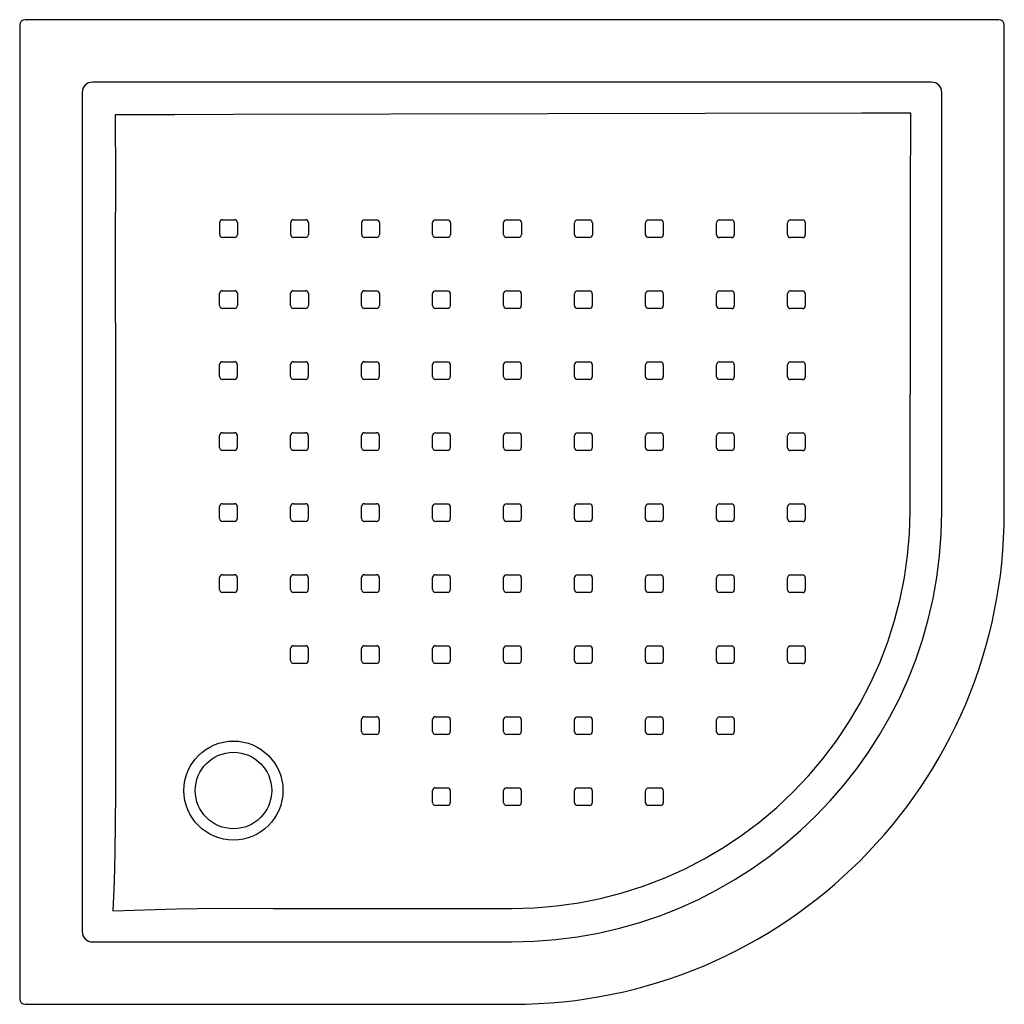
# Model space of a CAD drawing. Header units: millimetres. Extents: x 1645.119 to 1646.02, y 1581.315 to 1582.216.
import ezdxf

# ---------------------------------------------------------------- set-up
doc = ezdxf.new("R2010")
doc.units = ezdxf.units.MM
doc.layers.add('SANINDUSA', color=3, linetype='Continuous')

msp = doc.modelspace()

# ---------------------------------------------------------------- linework, layer by layer
at = {"layer": 'SANINDUSA'}
for p, q in [((1646.0149, 1582.21623), (1645.1235, 1582.21623)), ((1645.1185, 1582.21123), (1645.1185, 1581.31984)), ((1646.0199, 1581.76477), (1646.0199, 1582.21123)), ((1645.9529, 1582.15902), (1645.1855, 1582.15902)), ((1645.17572, 1582.14924), (1645.17572, 1581.38183)), ((1645.96269, 1581.76554), (1645.96269, 1582.14924)), ((1645.62915, 1581.968), (1645.64015, 1581.968)), ((1645.64015, 1581.95182), (1645.62915, 1581.95182)), ((1645.56414, 1581.90303), (1645.57514, 1581.90303)), ((1645.69413, 1581.90299), (1645.70513, 1581.90299)), ((1645.70772, 1581.9004), (1645.70772, 1581.8894)), ((1645.77272, 1581.90038), (1645.77272, 1581.88938)), ((1645.57514, 1581.88685), (1645.56414, 1581.88685)), ((1645.57512, 1581.75685), (1645.56412, 1581.75686)), ((1645.49912, 1581.70806), (1645.51012, 1581.70806)), ((1645.7591, 1581.70798), (1645.7701, 1581.70798)), ((1645.51271, 1581.70547), (1645.51271, 1581.69447)), ((1645.51012, 1581.69188), (1645.49912, 1581.69188)), ((1645.1855, 1581.37205), (1645.5692, 1581.37205)), ((1645.1235, 1581.31484), (1645.56997, 1581.31484))]:
    msp.add_line(p, q, dxfattribs=at)
at = {"layer": 'SANINDUSA', "flags": 128}
for points in [[(1645.206, 1582.12901), (1645.20608, 1582.06979), (1645.20604, 1582.01057), (1645.20613, 1581.8669), (1645.20623, 1581.72323), (1645.20626, 1581.6425), (1645.20633, 1581.56178), (1645.20634, 1581.53482), (1645.20627, 1581.50784), (1645.20604, 1581.48087), (1645.20562, 1581.45393), (1645.20493, 1581.42705), (1645.20392, 1581.40026)], [(1645.93428, 1582.13061), (1645.88948, 1582.13052), (1645.60209, 1582.12998), (1645.31438, 1582.12936), (1645.26019, 1582.12912), (1645.206, 1582.12901)], [(1645.93361, 1581.76575), (1645.93374, 1581.8376), (1645.93388, 1581.90946), (1645.93401, 1581.98132), (1645.93414, 1582.05317), (1645.93428, 1582.13061)], [(1645.30417, 1582.03309), (1645.31217, 1582.03309), (1645.31517, 1582.03309)], [(1645.36917, 1582.03307), (1645.37717, 1582.03307), (1645.38017, 1582.03307)], [(1645.43417, 1582.03305), (1645.44217, 1582.03305), (1645.44517, 1582.03305)], [(1645.49916, 1582.03304), (1645.50716, 1582.03304), (1645.51016, 1582.03304)], [(1645.56416, 1582.03302), (1645.57216, 1582.03302), (1645.57516, 1582.03302)], [(1645.62916, 1582.033), (1645.63716, 1582.033), (1645.64015, 1582.033)], [(1645.69415, 1582.03298), (1645.70215, 1582.03298), (1645.70515, 1582.03298)], [(1645.75915, 1582.03296), (1645.76715, 1582.03296), (1645.77015, 1582.03296)], [(1645.82414, 1582.03294), (1645.83214, 1582.03294), (1645.83514, 1582.03294)], [(1645.30158, 1582.0195), (1645.30158, 1582.0235), (1645.30158, 1582.0275), (1645.30158, 1582.0305)], [(1645.31776, 1582.0305), (1645.31776, 1582.0225), (1645.31776, 1582.0195)], [(1645.36658, 1582.01948), (1645.36658, 1582.02748), (1645.36658, 1582.03048)], [(1645.38276, 1582.03048), (1645.38276, 1582.02248), (1645.38276, 1582.01948)], [(1645.43158, 1582.01946), (1645.43158, 1582.02746), (1645.43158, 1582.03046)], [(1645.44776, 1582.03046), (1645.44776, 1582.02246), (1645.44776, 1582.01946)], [(1645.49657, 1582.01945), (1645.49657, 1582.02745), (1645.49657, 1582.03045)], [(1645.51275, 1582.03045), (1645.51275, 1582.02245), (1645.51275, 1582.01945)], [(1645.56157, 1582.01943), (1645.56157, 1582.02743), (1645.56157, 1582.03043)], [(1645.57775, 1582.03043), (1645.57775, 1582.02243), (1645.57775, 1582.01943)], [(1645.62657, 1582.01941), (1645.62657, 1582.02741), (1645.62657, 1582.03041)], [(1645.64275, 1582.03041), (1645.64275, 1582.02241), (1645.64275, 1582.01941)], [(1645.69156, 1582.01939), (1645.69156, 1582.02739), (1645.69156, 1582.03039)], [(1645.70774, 1582.03039), (1645.70774, 1582.02239), (1645.70774, 1582.01939)], [(1645.75656, 1582.01937), (1645.75656, 1582.02737), (1645.75656, 1582.03037)], [(1645.77274, 1582.03037), (1645.77274, 1582.02237), (1645.77274, 1582.01937)], [(1645.82156, 1582.01936), (1645.82156, 1582.02735), (1645.82155, 1582.03035)], [(1645.83773, 1582.03035), (1645.83774, 1582.02235), (1645.83774, 1582.01935)], [(1645.31517, 1582.01691), (1645.30717, 1582.01691), (1645.30417, 1582.01691)], [(1645.38017, 1582.01689), (1645.37217, 1582.01689), (1645.36917, 1582.01689)], [(1645.44517, 1582.01687), (1645.43717, 1582.01687), (1645.43417, 1582.01687)], [(1645.51016, 1582.01686), (1645.50216, 1582.01686), (1645.49916, 1582.01686)], [(1645.57516, 1582.01684), (1645.56716, 1582.01684), (1645.56416, 1582.01684)], [(1645.64016, 1582.01682), (1645.63216, 1582.01682), (1645.62916, 1582.01682)], [(1645.70515, 1582.0168), (1645.69715, 1582.0168), (1645.69415, 1582.0168)], [(1645.77015, 1582.01678), (1645.76215, 1582.01678), (1645.75915, 1582.01678)], [(1645.83515, 1582.01676), (1645.82715, 1582.01676), (1645.82415, 1582.01676)], [(1645.30157, 1581.9545), (1645.30157, 1581.9625), (1645.30157, 1581.9655)], [(1645.30416, 1581.96809), (1645.31216, 1581.96809), (1645.31516, 1581.96809)], [(1645.31775, 1581.9655), (1645.31775, 1581.9575), (1645.31775, 1581.9545)], [(1645.36657, 1581.95449), (1645.36657, 1581.96249), (1645.36657, 1581.96549)], [(1645.36916, 1581.96808), (1645.37716, 1581.96807), (1645.38016, 1581.96807)], [(1645.38275, 1581.96548), (1645.38275, 1581.95749), (1645.38275, 1581.95449)], [(1645.43157, 1581.95447), (1645.43157, 1581.96247), (1645.43157, 1581.96547)], [(1645.43416, 1581.96806), (1645.44216, 1581.96806), (1645.44516, 1581.96806)], [(1645.44775, 1581.96547), (1645.44775, 1581.95747), (1645.44775, 1581.95447)], [(1645.49656, 1581.95445), (1645.49656, 1581.96245), (1645.49656, 1581.96545)], [(1645.49915, 1581.96804), (1645.50715, 1581.96804), (1645.51015, 1581.96804)], [(1645.51274, 1581.96545), (1645.51274, 1581.95745), (1645.51274, 1581.95445)], [(1645.56156, 1581.95443), (1645.56156, 1581.96243), (1645.56156, 1581.96543)], [(1645.56415, 1581.96802), (1645.57215, 1581.96802), (1645.57515, 1581.96802)], [(1645.57774, 1581.96543), (1645.57774, 1581.95743), (1645.57774, 1581.95443)], [(1645.62656, 1581.95441), (1645.62656, 1581.96241), (1645.62656, 1581.96541)], [(1645.64274, 1581.96541), (1645.64274, 1581.95741), (1645.64274, 1581.95441)], [(1645.69155, 1581.9544), (1645.69155, 1581.9624), (1645.69155, 1581.9654)], [(1645.69414, 1581.96799), (1645.70214, 1581.96799), (1645.70514, 1581.96798)], [(1645.70773, 1581.96539), (1645.70773, 1581.9574), (1645.70773, 1581.9544)], [(1645.75655, 1581.95438), (1645.75655, 1581.96238), (1645.75655, 1581.96538)], [(1645.75914, 1581.96797), (1645.76714, 1581.96797), (1645.77014, 1581.96797)], [(1645.77273, 1581.96538), (1645.77273, 1581.95738), (1645.77273, 1581.95438)], [(1645.82155, 1581.95436), (1645.82155, 1581.96236), (1645.82155, 1581.96536)], [(1645.82414, 1581.96795), (1645.83213, 1581.96795), (1645.83513, 1581.96795)], [(1645.83773, 1581.96536), (1645.83773, 1581.95736), (1645.83773, 1581.95436)], [(1645.31516, 1581.95191), (1645.30716, 1581.95191), (1645.30416, 1581.95191)], [(1645.38016, 1581.9519), (1645.37216, 1581.9519), (1645.36916, 1581.9519)], [(1645.44516, 1581.95188), (1645.43716, 1581.95188), (1645.43416, 1581.95188)], [(1645.51015, 1581.95186), (1645.50216, 1581.95186), (1645.49916, 1581.95186)], [(1645.57515, 1581.95184), (1645.56715, 1581.95184), (1645.56415, 1581.95184)], [(1645.70514, 1581.95181), (1645.69714, 1581.95181), (1645.69414, 1581.95181)], [(1645.77014, 1581.95179), (1645.76214, 1581.95179), (1645.75914, 1581.95179)], [(1645.83514, 1581.95177), (1645.82714, 1581.95177), (1645.82414, 1581.95177)], [(1645.30156, 1581.8895), (1645.30156, 1581.8975), (1645.30156, 1581.9005)], [(1645.30415, 1581.90309), (1645.31215, 1581.90309), (1645.31515, 1581.90309)], [(1645.31774, 1581.9005), (1645.31774, 1581.89251), (1645.31774, 1581.88951)], [(1645.36656, 1581.88949), (1645.36656, 1581.89749), (1645.36656, 1581.90049)], [(1645.36915, 1581.90308), (1645.37715, 1581.90308), (1645.38015, 1581.90308)], [(1645.38274, 1581.90049), (1645.38274, 1581.89249), (1645.38274, 1581.88949)], [(1645.43156, 1581.88947), (1645.43156, 1581.89747), (1645.43156, 1581.90047)], [(1645.43415, 1581.90306), (1645.44215, 1581.90306), (1645.44515, 1581.90306)], [(1645.44774, 1581.90047), (1645.44774, 1581.89247), (1645.44774, 1581.88947)], [(1645.49656, 1581.88946), (1645.49656, 1581.89746), (1645.49656, 1581.90046)], [(1645.49915, 1581.90305), (1645.50714, 1581.90304), (1645.51014, 1581.90304)], [(1645.51274, 1581.90045), (1645.51274, 1581.89245), (1645.51274, 1581.88945)], [(1645.56155, 1581.88944), (1645.56155, 1581.89744), (1645.56155, 1581.90044)], [(1645.57773, 1581.90044), (1645.57773, 1581.89244), (1645.57773, 1581.88944)], [(1645.62655, 1581.88942), (1645.62655, 1581.89742), (1645.62655, 1581.90042)], [(1645.62914, 1581.90301), (1645.63714, 1581.90301), (1645.64014, 1581.90301)], [(1645.64273, 1581.90042), (1645.64273, 1581.89242), (1645.64273, 1581.88942)], [(1645.69154, 1581.8894), (1645.69154, 1581.8974), (1645.69154, 1581.9004)], [(1645.75654, 1581.88938), (1645.75654, 1581.89738), (1645.75654, 1581.90038)], [(1645.75913, 1581.90297), (1645.76713, 1581.90297), (1645.77013, 1581.90297)], [(1645.82154, 1581.88936), (1645.82154, 1581.89736), (1645.82154, 1581.90036)], [(1645.82413, 1581.90295), (1645.83213, 1581.90295), (1645.83513, 1581.90295)], [(1645.83772, 1581.90036), (1645.83772, 1581.89236), (1645.83772, 1581.88936)], [(1645.31515, 1581.88691), (1645.30715, 1581.88691), (1645.30415, 1581.88691)], [(1645.38015, 1581.8869), (1645.37215, 1581.8869), (1645.36915, 1581.8869)], [(1645.44515, 1581.88688), (1645.43715, 1581.88688), (1645.43415, 1581.88688)], [(1645.51015, 1581.88686), (1645.50215, 1581.88687), (1645.49915, 1581.88687)], [(1645.64014, 1581.88683), (1645.63214, 1581.88683), (1645.62914, 1581.88683)], [(1645.70513, 1581.88681), (1645.69713, 1581.88681), (1645.69414, 1581.88681)], [(1645.77013, 1581.88679), (1645.76213, 1581.88679), (1645.75913, 1581.88679)], [(1645.83513, 1581.88677), (1645.82713, 1581.88677), (1645.82413, 1581.88677)], [(1645.30154, 1581.82451), (1645.30154, 1581.83251), (1645.30154, 1581.83551)], [(1645.30413, 1581.8381), (1645.31213, 1581.8381), (1645.31514, 1581.8381)], [(1645.31773, 1581.83551), (1645.31773, 1581.82751), (1645.31773, 1581.82451)], [(1645.36655, 1581.82449), (1645.36655, 1581.83249), (1645.36655, 1581.83549)], [(1645.36914, 1581.83808), (1645.37714, 1581.83808), (1645.38014, 1581.83808)], [(1645.38273, 1581.83549), (1645.38273, 1581.82749), (1645.38273, 1581.82449)], [(1645.43155, 1581.82448), (1645.43155, 1581.83248), (1645.43155, 1581.83548)], [(1645.43414, 1581.83807), (1645.44214, 1581.83807), (1645.44514, 1581.83807)], [(1645.44773, 1581.83548), (1645.44773, 1581.82748), (1645.44773, 1581.82448)], [(1645.49655, 1581.82446), (1645.49655, 1581.83246), (1645.49655, 1581.83546)], [(1645.49914, 1581.83805), (1645.50714, 1581.83805), (1645.51014, 1581.83805)], [(1645.51273, 1581.83546), (1645.51273, 1581.82746), (1645.51273, 1581.82446)], [(1645.56154, 1581.82444), (1645.56154, 1581.83244), (1645.56154, 1581.83544)], [(1645.56413, 1581.83803), (1645.57213, 1581.83803), (1645.57513, 1581.83803)], [(1645.57772, 1581.83544), (1645.57772, 1581.82744), (1645.57772, 1581.82444)], [(1645.62654, 1581.82442), (1645.62654, 1581.83242), (1645.62654, 1581.83542)], [(1645.62913, 1581.83801), (1645.63713, 1581.83801), (1645.64013, 1581.83801)], [(1645.64272, 1581.83542), (1645.64272, 1581.82742), (1645.64272, 1581.82442)], [(1645.69154, 1581.82441), (1645.69153, 1581.8324), (1645.69153, 1581.8354)], [(1645.69412, 1581.83799), (1645.70212, 1581.83799), (1645.70512, 1581.83799)], [(1645.70771, 1581.8354), (1645.70771, 1581.8274), (1645.70771, 1581.8244)], [(1645.75653, 1581.82439), (1645.75653, 1581.83239), (1645.75653, 1581.83539)], [(1645.75912, 1581.83798), (1645.76712, 1581.83798), (1645.77012, 1581.83798)], [(1645.77271, 1581.83539), (1645.77271, 1581.82739), (1645.77271, 1581.82439)], [(1645.82153, 1581.82437), (1645.82153, 1581.83237), (1645.82153, 1581.83537)], [(1645.82412, 1581.83796), (1645.83212, 1581.83796), (1645.83512, 1581.83796)], [(1645.83771, 1581.83537), (1645.83771, 1581.82737), (1645.83771, 1581.82437)], [(1645.31514, 1581.82192), (1645.30714, 1581.82192), (1645.30414, 1581.82192)], [(1645.38014, 1581.8219), (1645.37214, 1581.8219), (1645.36914, 1581.8219)], [(1645.44514, 1581.82189), (1645.43714, 1581.82189), (1645.43414, 1581.82189)], [(1645.51014, 1581.82187), (1645.50214, 1581.82187), (1645.49914, 1581.82187)], [(1645.57513, 1581.82185), (1645.56713, 1581.82185), (1645.56413, 1581.82185)], [(1645.64013, 1581.82183), (1645.63213, 1581.82183), (1645.62913, 1581.82183)], [(1645.70512, 1581.82181), (1645.69713, 1581.82181), (1645.69413, 1581.82181)], [(1645.77012, 1581.8218), (1645.76212, 1581.8218), (1645.75912, 1581.8218)], [(1645.83512, 1581.82178), (1645.82712, 1581.82178), (1645.82412, 1581.82178)], [(1645.30153, 1581.75951), (1645.30153, 1581.76751), (1645.30153, 1581.77051)], [(1645.30412, 1581.7731), (1645.31212, 1581.7731), (1645.31513, 1581.7731)], [(1645.31772, 1581.77051), (1645.31772, 1581.76251), (1645.31772, 1581.75951)], [(1645.36654, 1581.7595), (1645.36654, 1581.7675), (1645.36654, 1581.7705)], [(1645.36913, 1581.77309), (1645.37713, 1581.77309), (1645.38013, 1581.77309)], [(1645.38272, 1581.7705), (1645.38272, 1581.7625), (1645.38272, 1581.7595)], [(1645.43154, 1581.75948), (1645.43154, 1581.76748), (1645.43154, 1581.77048)], [(1645.43413, 1581.77307), (1645.44213, 1581.77307), (1645.44513, 1581.77307)], [(1645.44772, 1581.77048), (1645.44772, 1581.76248), (1645.44772, 1581.75948)], [(1645.49654, 1581.75946), (1645.49654, 1581.76746), (1645.49654, 1581.77046)], [(1645.49913, 1581.77305), (1645.50713, 1581.77305), (1645.51013, 1581.77305)], [(1645.51272, 1581.77046), (1645.51272, 1581.76246), (1645.51272, 1581.75946)], [(1645.56153, 1581.75945), (1645.56153, 1581.76745), (1645.56153, 1581.77045)], [(1645.56412, 1581.77304), (1645.57212, 1581.77303), (1645.57512, 1581.77303)], [(1645.57771, 1581.77044), (1645.57771, 1581.76244), (1645.57771, 1581.75944)], [(1645.62653, 1581.75943), (1645.62653, 1581.76743), (1645.62653, 1581.77043)], [(1645.62912, 1581.77302), (1645.63712, 1581.77302), (1645.64012, 1581.77302)], [(1645.64271, 1581.77043), (1645.64271, 1581.76243), (1645.64271, 1581.75943)], [(1645.69411, 1581.773), (1645.70211, 1581.773), (1645.70511, 1581.773)], [(1645.75911, 1581.77298), (1645.76711, 1581.77298), (1645.77011, 1581.77298)], [(1645.82411, 1581.77296), (1645.83211, 1581.77296), (1645.83511, 1581.77296)], [(1645.56939, 1581.40256), (1645.58971, 1581.40313), (1645.61002, 1581.40487), (1645.63024, 1581.40774), (1645.65026, 1581.41173), (1645.67001, 1581.41682), (1645.68937, 1581.423), (1645.70836, 1581.43028), (1645.72697, 1581.43863), (1645.74511, 1581.44802), (1645.76271, 1581.45839), (1645.77968, 1581.46971), (1645.79594, 1581.48191), (1645.81155, 1581.49508), (1645.82643, 1581.50915), (1645.84054, 1581.52404), (1645.85379, 1581.53969), (1645.86615, 1581.55603), (1645.87753, 1581.57298), (1645.88794, 1581.59057), (1645.89738, 1581.60877), (1645.9058, 1581.6275), (1645.91316, 1581.64667), (1645.91942, 1581.66619), (1645.92454, 1581.68598), (1645.92846, 1581.70568), (1645.93129, 1581.72561), (1645.93301, 1581.74566), (1645.93361, 1581.76575)], [(1645.69153, 1581.75941), (1645.69152, 1581.76741), (1645.69152, 1581.77041)], [(1645.7077, 1581.77041), (1645.7077, 1581.76241), (1645.70771, 1581.75941)], [(1645.75652, 1581.75939), (1645.75652, 1581.76739), (1645.75652, 1581.77039)], [(1645.7727, 1581.77039), (1645.7727, 1581.76239), (1645.7727, 1581.75939)], [(1645.82152, 1581.75937), (1645.82152, 1581.76737), (1645.82152, 1581.77037)], [(1645.8377, 1581.77037), (1645.8377, 1581.76237), (1645.8377, 1581.75937)], [(1645.31513, 1581.75692), (1645.30713, 1581.75692), (1645.30412, 1581.75692)], [(1645.38013, 1581.75691), (1645.37213, 1581.75691), (1645.36913, 1581.75691)], [(1645.44513, 1581.75689), (1645.43713, 1581.75689), (1645.43413, 1581.75689)], [(1645.51013, 1581.75687), (1645.50213, 1581.75687), (1645.49913, 1581.75687)], [(1645.64012, 1581.75684), (1645.63212, 1581.75684), (1645.62912, 1581.75684)], [(1645.70512, 1581.75682), (1645.69712, 1581.75682), (1645.69412, 1581.75682)], [(1645.77011, 1581.7568), (1645.76211, 1581.7568), (1645.75911, 1581.7568)], [(1645.83511, 1581.75678), (1645.82711, 1581.75678), (1645.82411, 1581.75678)], [(1645.30411, 1581.70811), (1645.31211, 1581.70811), (1645.31512, 1581.70811)], [(1645.36912, 1581.70809), (1645.37712, 1581.70809), (1645.38012, 1581.70809)], [(1645.43412, 1581.70808), (1645.44212, 1581.70808), (1645.44512, 1581.70808)], [(1645.56411, 1581.70804), (1645.57211, 1581.70804), (1645.57511, 1581.70804)], [(1645.62911, 1581.70802), (1645.63711, 1581.70802), (1645.64011, 1581.70802)], [(1645.6941, 1581.708), (1645.7021, 1581.708), (1645.7051, 1581.708)], [(1645.8241, 1581.70796), (1645.8321, 1581.70796), (1645.8351, 1581.70796)], [(1645.30152, 1581.69452), (1645.30152, 1581.70252), (1645.30152, 1581.70552)], [(1645.31771, 1581.70552), (1645.31771, 1581.69752), (1645.31771, 1581.69452)], [(1645.36653, 1581.6945), (1645.36653, 1581.7025), (1645.36653, 1581.7055)], [(1645.38271, 1581.7055), (1645.38271, 1581.6975), (1645.38271, 1581.6945)], [(1645.43153, 1581.69449), (1645.43153, 1581.70249), (1645.43153, 1581.70549)], [(1645.44771, 1581.70549), (1645.44771, 1581.69749), (1645.44771, 1581.69449)], [(1645.49653, 1581.69447), (1645.49653, 1581.70247), (1645.49653, 1581.70547)], [(1645.56153, 1581.69445), (1645.56152, 1581.70245), (1645.56152, 1581.70545)], [(1645.5777, 1581.70545), (1645.5777, 1581.69745), (1645.5777, 1581.69445)], [(1645.62652, 1581.69443), (1645.62652, 1581.70243), (1645.62652, 1581.70543)], [(1645.6427, 1581.70543), (1645.6427, 1581.69743), (1645.6427, 1581.69443)], [(1645.69152, 1581.69441), (1645.69151, 1581.70241), (1645.69151, 1581.70541)], [(1645.70769, 1581.70541), (1645.70769, 1581.69741), (1645.70769, 1581.69441)], [(1645.75651, 1581.69439), (1645.75651, 1581.70239), (1645.75651, 1581.70539)], [(1645.77269, 1581.70539), (1645.77269, 1581.69739), (1645.77269, 1581.69439)], [(1645.82151, 1581.69438), (1645.82151, 1581.70237), (1645.82151, 1581.70537)], [(1645.83769, 1581.70537), (1645.83769, 1581.69737), (1645.83769, 1581.69437)], [(1645.31512, 1581.69193), (1645.30712, 1581.69193), (1645.30411, 1581.69193)], [(1645.38012, 1581.69191), (1645.37212, 1581.69191), (1645.36912, 1581.69191)], [(1645.44512, 1581.6919), (1645.43712, 1581.6919), (1645.43412, 1581.6919)], [(1645.57511, 1581.69186), (1645.56712, 1581.69186), (1645.56412, 1581.69186)], [(1645.64011, 1581.69184), (1645.63211, 1581.69184), (1645.62911, 1581.69184)], [(1645.7051, 1581.69182), (1645.69711, 1581.69182), (1645.69411, 1581.69182)], [(1645.7701, 1581.6918), (1645.7621, 1581.6918), (1645.7591, 1581.6918)], [(1645.8351, 1581.69178), (1645.8271, 1581.69178), (1645.8241, 1581.69178)], [(1645.36652, 1581.62951), (1645.36652, 1581.63751), (1645.36652, 1581.64051)], [(1645.36911, 1581.6431), (1645.37711, 1581.6431), (1645.38011, 1581.6431)], [(1645.3827, 1581.64051), (1645.3827, 1581.63251), (1645.3827, 1581.62951)], [(1645.43152, 1581.62949), (1645.43152, 1581.63749), (1645.43152, 1581.64049)], [(1645.43411, 1581.64308), (1645.44211, 1581.64308), (1645.44511, 1581.64308)], [(1645.4477, 1581.64049), (1645.4477, 1581.63249), (1645.4477, 1581.62949)], [(1645.49652, 1581.62947), (1645.49652, 1581.63747), (1645.49652, 1581.64047)], [(1645.49911, 1581.64306), (1645.50711, 1581.64306), (1645.51011, 1581.64306)], [(1645.5127, 1581.64047), (1645.5127, 1581.63247), (1645.5127, 1581.62947)], [(1645.56151, 1581.62945), (1645.56151, 1581.63745), (1645.56151, 1581.64045)], [(1645.5641, 1581.64304), (1645.5721, 1581.64304), (1645.5751, 1581.64304)], [(1645.57769, 1581.64045), (1645.57769, 1581.63245), (1645.57769, 1581.62945)], [(1645.62651, 1581.62943), (1645.62651, 1581.63743), (1645.62651, 1581.64043)], [(1645.6291, 1581.64302), (1645.6371, 1581.64302), (1645.6401, 1581.64302)], [(1645.64269, 1581.64043), (1645.64269, 1581.63243), (1645.64269, 1581.62943)], [(1645.6915, 1581.62941), (1645.6915, 1581.63741), (1645.6915, 1581.64041)], [(1645.69409, 1581.643), (1645.70209, 1581.643), (1645.70509, 1581.643)], [(1645.70768, 1581.64041), (1645.70768, 1581.63241), (1645.70768, 1581.62941)], [(1645.7565, 1581.62939), (1645.7565, 1581.63739), (1645.7565, 1581.64039)], [(1645.75909, 1581.64298), (1645.76709, 1581.64298), (1645.77009, 1581.64298)], [(1645.77268, 1581.64039), (1645.77268, 1581.63239), (1645.77268, 1581.62939)], [(1645.8215, 1581.62938), (1645.8215, 1581.63738), (1645.8215, 1581.64038)], [(1645.82409, 1581.64297), (1645.83209, 1581.64297), (1645.83509, 1581.64297)], [(1645.83768, 1581.64038), (1645.83768, 1581.63238), (1645.83768, 1581.62938)], [(1645.38011, 1581.62692), (1645.37211, 1581.62692), (1645.36911, 1581.62692)], [(1645.44511, 1581.6269), (1645.43711, 1581.6269), (1645.43411, 1581.6269)], [(1645.51011, 1581.62688), (1645.50211, 1581.62688), (1645.49911, 1581.62688)], [(1645.5751, 1581.62686), (1645.5671, 1581.62686), (1645.56411, 1581.62686)], [(1645.6401, 1581.62684), (1645.6321, 1581.62684), (1645.6291, 1581.62684)], [(1645.70509, 1581.62682), (1645.69709, 1581.62682), (1645.69409, 1581.62682)], [(1645.77009, 1581.6268), (1645.76209, 1581.6268), (1645.75909, 1581.6268)], [(1645.83509, 1581.62679), (1645.82709, 1581.62679), (1645.82409, 1581.62679)], [(1645.43152, 1581.56449), (1645.43152, 1581.57249), (1645.43152, 1581.57549)], [(1645.4341, 1581.57808), (1645.4421, 1581.57808), (1645.4451, 1581.57808)], [(1645.44769, 1581.57549), (1645.44769, 1581.56749), (1645.4477, 1581.56449)], [(1645.49651, 1581.56447), (1645.49651, 1581.57247), (1645.49651, 1581.57547)], [(1645.4991, 1581.57806), (1645.5071, 1581.57806), (1645.5101, 1581.57806)], [(1645.51269, 1581.57547), (1645.51269, 1581.56747), (1645.51269, 1581.56447)], [(1645.5615, 1581.56445), (1645.5615, 1581.57245), (1645.5615, 1581.57545)], [(1645.56409, 1581.57804), (1645.57209, 1581.57804), (1645.57509, 1581.57804)], [(1645.57768, 1581.57545), (1645.57768, 1581.56745), (1645.57768, 1581.56445)], [(1645.6265, 1581.56443), (1645.6265, 1581.57243), (1645.6265, 1581.57543)], [(1645.62909, 1581.57802), (1645.63709, 1581.57802), (1645.64009, 1581.57802)], [(1645.64268, 1581.57543), (1645.64268, 1581.56743), (1645.64268, 1581.56443)], [(1645.69149, 1581.56441), (1645.69149, 1581.57241), (1645.69149, 1581.57541)], [(1645.69408, 1581.578), (1645.70208, 1581.578), (1645.70508, 1581.578)], [(1645.70767, 1581.57541), (1645.70767, 1581.56741), (1645.70767, 1581.56441)], [(1645.75649, 1581.56439), (1645.75649, 1581.57239), (1645.75649, 1581.57539)], [(1645.75908, 1581.57798), (1645.76708, 1581.57798), (1645.77008, 1581.57798)], [(1645.77267, 1581.57539), (1645.77267, 1581.56739), (1645.77267, 1581.56439)], [(1645.44511, 1581.5619), (1645.43711, 1581.5619), (1645.43411, 1581.5619)], [(1645.5101, 1581.56188), (1645.5021, 1581.56188), (1645.4991, 1581.56188)], [(1645.57509, 1581.56186), (1645.56709, 1581.56186), (1645.56409, 1581.56186)], [(1645.64009, 1581.56184), (1645.63209, 1581.56184), (1645.62909, 1581.56184)], [(1645.70508, 1581.56182), (1645.69708, 1581.56182), (1645.69408, 1581.56182)], [(1645.77008, 1581.5618), (1645.76208, 1581.5618), (1645.75908, 1581.5618)], [(1645.4965, 1581.49946), (1645.4965, 1581.50746), (1645.4965, 1581.51046)], [(1645.49909, 1581.51306), (1645.50709, 1581.51305), (1645.51009, 1581.51305)], [(1645.51268, 1581.51046), (1645.51268, 1581.50246), (1645.51268, 1581.49946)], [(1645.56149, 1581.49944), (1645.56149, 1581.50744), (1645.56149, 1581.51045)], [(1645.56408, 1581.51304), (1645.57208, 1581.51304), (1645.57508, 1581.51304)], [(1645.57767, 1581.51044), (1645.57767, 1581.50244), (1645.57767, 1581.49944)], [(1645.62648, 1581.49943), (1645.62648, 1581.50743), (1645.62648, 1581.51043)], [(1645.62907, 1581.51302), (1645.63707, 1581.51302), (1645.64007, 1581.51302)], [(1645.64266, 1581.51043), (1645.64266, 1581.50243), (1645.64266, 1581.49942)], [(1645.69148, 1581.49941), (1645.69148, 1581.50741), (1645.69148, 1581.51041)], [(1645.69407, 1581.513), (1645.70207, 1581.513), (1645.70507, 1581.513)], [(1645.70766, 1581.51041), (1645.70766, 1581.50241), (1645.70766, 1581.49941)], [(1645.51009, 1581.49687), (1645.50209, 1581.49687), (1645.49909, 1581.49687)], [(1645.57508, 1581.49685), (1645.56708, 1581.49685), (1645.56408, 1581.49685)], [(1645.64007, 1581.49683), (1645.63207, 1581.49683), (1645.62907, 1581.49683)], [(1645.70507, 1581.49682), (1645.69707, 1581.49682), (1645.69407, 1581.49682)], [(1645.20392, 1581.40026), (1645.22322, 1581.40105), (1645.24257, 1581.40171), (1645.26199, 1581.40224), (1645.28143, 1581.4026), (1645.31596, 1581.40279), (1645.35049, 1581.40269), (1645.41956, 1581.40261), (1645.49447, 1581.40258), (1645.56939, 1581.40256)]]:
    msp.add_lwpolyline(points, dxfattribs=at)
at = {"layer": 'SANINDUSA'}
for radius in [0.0453, 0.035]:
    msp.add_circle((1645.3142, 1581.51054), radius, dxfattribs=at)
for centre, radius, start, end in [((1645.30417, 1582.0305), 0.00259, 89.99546, 180.00424), ((1645.31517, 1582.0305), 0.00259, 0.00735, 89.99864), ((1645.36917, 1582.03048), 0.00259, 89.99512, 180.00458), ((1645.38017, 1582.03048), 0.00259, 0.00695, 89.9973), ((1645.43417, 1582.03046), 0.00259, 89.99528, 180.00532), ((1645.44517, 1582.03046), 0.00259, 0.00657, 89.99647), ((1645.49916, 1582.03045), 0.00259, 89.99543, 180.00558), ((1645.51016, 1582.03044), 0.00259, 0.00628, 89.99616), ((1645.56416, 1582.03043), 0.00259, 89.99558, 180.00559), ((1645.57516, 1582.03043), 0.00259, 0.00594, 89.99603), ((1645.62916, 1582.03041), 0.00259, 89.99573, 180.00544), ((1645.64015, 1582.03041), 0.00259, 0.00555, 89.99598), ((1645.69415, 1582.03039), 0.00259, 89.99577, 180.00514), ((1645.70515, 1582.03039), 0.00259, 0.00518, 89.99597), ((1645.75915, 1582.03037), 0.00259, 89.99546, 180.00481), ((1645.77015, 1582.03037), 0.00259, 0.00502, 89.99573), ((1645.82414, 1582.03035), 0.00259, 89.99495, 180.00437), ((1645.83514, 1582.03035), 0.00259, 0.00521, 89.99562), ((1645.30417, 1582.0195), 0.00259, 180.00744, 269.99903), ((1645.31517, 1582.0195), 0.00259, 269.99514, 0.00379), ((1645.36917, 1582.01948), 0.00259, 180.00704, 269.99778), ((1645.38017, 1582.01948), 0.00259, 269.99514, 0.00458), ((1645.43417, 1582.01946), 0.00259, 180.0066, 269.99677), ((1645.44517, 1582.01946), 0.00259, 269.99527, 0.00516), ((1645.49916, 1582.01945), 0.00259, 180.00628, 269.9963), ((1645.51016, 1582.01945), 0.00259, 269.99539, 0.00535), ((1645.56416, 1582.01943), 0.00259, 180.00594, 269.99604), ((1645.57516, 1582.01943), 0.00259, 269.99553, 0.00534), ((1645.62916, 1582.01941), 0.00259, 180.00557, 269.9959), ((1645.64016, 1582.01941), 0.00259, 269.99562, 0.00518), ((1645.69415, 1582.01939), 0.00259, 180.00527, 269.99586), ((1645.70515, 1582.01939), 0.00259, 269.99556, 0.00486), ((1645.75915, 1582.01937), 0.00259, 180.00511, 269.9957), ((1645.77015, 1582.01937), 0.00259, 269.99523, 0.00458), ((1645.82415, 1582.01936), 0.00259, 180.00504, 269.99536), ((1645.83515, 1582.01935), 0.00259, 269.99487, 0.00463), ((1645.30416, 1581.9655), 0.00259, 89.99478, 180.00217), ((1645.31516, 1581.9655), 0.00259, 0.00784, 89.99969), ((1645.36916, 1581.96549), 0.00259, 89.99504, 180.00395), ((1645.38016, 1581.96548), 0.00259, 0.00686, 89.99778), ((1645.43416, 1581.96547), 0.00259, 89.99516, 180.00457), ((1645.44516, 1581.96547), 0.00259, 0.00633, 89.99688), ((1645.49915, 1581.96545), 0.00259, 89.99524, 180.00477), ((1645.51015, 1581.96545), 0.00259, 0.00593, 89.99642), ((1645.56415, 1581.96543), 0.00259, 89.99533, 180.00486), ((1645.57515, 1581.96543), 0.00259, 0.00557, 89.99609), ((1645.62915, 1581.96541), 0.00259, 89.99537, 180.00485), ((1645.64015, 1581.96541), 0.00259, 0.00532, 89.99588), ((1645.69414, 1581.9654), 0.00259, 89.99523, 180.0047), ((1645.70514, 1581.96539), 0.00259, 0.00525, 89.99575), ((1645.75914, 1581.96538), 0.00259, 89.99504, 180.0045), ((1645.77014, 1581.96538), 0.00259, 0.0052, 89.99571), ((1645.82414, 1581.96536), 0.00259, 89.99503, 180.00448), ((1645.83513, 1581.96536), 0.00259, 0.00474, 89.9955), ((1645.30416, 1581.9545), 0.00259, 180.00848, 270.00163), ((1645.31516, 1581.9545), 0.00259, 269.99456, 0.0022), ((1645.36916, 1581.95449), 0.00259, 180.00716, 269.99838), ((1645.38016, 1581.95449), 0.00259, 269.99494, 0.00396), ((1645.43416, 1581.95447), 0.00259, 180.00644, 269.99704), ((1645.44516, 1581.95447), 0.00259, 269.99513, 0.00457), ((1645.49916, 1581.95445), 0.00259, 180.00603, 269.99648), ((1645.51016, 1581.95445), 0.00259, 269.99522, 0.00475), ((1645.56415, 1581.95443), 0.00259, 180.00565, 269.99608), ((1645.57515, 1581.95443), 0.00259, 269.99529, 0.00482), ((1645.62915, 1581.95441), 0.00259, 180.00536, 269.99582), ((1645.64015, 1581.95441), 0.00259, 269.99529, 0.00479), ((1645.69414, 1581.9544), 0.00259, 180.00527, 269.99571), ((1645.70514, 1581.9544), 0.00259, 269.99514, 0.00474), ((1645.75914, 1581.95438), 0.00259, 180.00532, 269.9958), ((1645.77014, 1581.95438), 0.00259, 269.99497, 0.00459), ((1645.82414, 1581.95436), 0.00259, 180.00507, 269.99563), ((1645.83514, 1581.95436), 0.00259, 269.99485, 0.00413), ((1645.30415, 1581.9005), 0.00259, 89.99472, 179.99996), ((1645.31515, 1581.9005), 0.00259, 0.00853, 90.00238), ((1645.36915, 1581.90049), 0.00259, 89.99495, 180.00322), ((1645.38015, 1581.90049), 0.00259, 0.00684, 89.99819), ((1645.43415, 1581.90047), 0.00259, 89.99514, 180.00444), ((1645.44515, 1581.90047), 0.00259, 0.00615, 89.99679), ((1645.49915, 1581.90046), 0.00259, 89.99515, 180.00468), ((1645.51014, 1581.90045), 0.00259, 0.00575, 89.99623), ((1645.56414, 1581.90044), 0.00259, 89.99515, 180.00468), ((1645.57514, 1581.90044), 0.00259, 0.00542, 89.99585), ((1645.62914, 1581.90042), 0.00259, 89.99521, 180.00483), ((1645.64014, 1581.90042), 0.00259, 0.00526, 89.99566), ((1645.69413, 1581.9004), 0.00259, 89.99512, 180.00482), ((1645.70513, 1581.9004), 0.00259, 0.00526, 89.99557), ((1645.75913, 1581.90038), 0.00259, 89.9949, 180.00472), ((1645.77013, 1581.90038), 0.00259, 0.00533, 89.99549), ((1645.82413, 1581.90036), 0.00259, 89.9945, 180.00423), ((1645.83513, 1581.90036), 0.00259, 0.00508, 89.99529), ((1645.30415, 1581.8895), 0.00259, 180.0096, 270.00498), ((1645.31515, 1581.88951), 0.00259, 269.99458, 0.00028), ((1645.36915, 1581.88949), 0.00259, 180.00719, 269.99905), ((1645.38015, 1581.88949), 0.00259, 269.99497, 0.00352), ((1645.43415, 1581.88947), 0.00259, 180.00624, 269.99693), ((1645.44515, 1581.88947), 0.00259, 269.9951, 0.00448), ((1645.49915, 1581.88946), 0.00259, 180.00584, 269.99624), ((1645.51015, 1581.88945), 0.00259, 269.99512, 0.0047), ((1645.56414, 1581.88944), 0.00259, 180.00547, 269.99579), ((1645.57514, 1581.88944), 0.00259, 269.99518, 0.00484), ((1645.62914, 1581.88942), 0.00259, 180.00525, 269.99556), ((1645.64014, 1581.88942), 0.00259, 269.99521, 0.00487), ((1645.69414, 1581.8894), 0.00259, 180.00524, 269.99552), ((1645.70513, 1581.8894), 0.00259, 269.99511, 0.00481), ((1645.75913, 1581.88938), 0.00259, 180.00525, 269.99539), ((1645.77013, 1581.88938), 0.00259, 269.99475, 0.00455), ((1645.82413, 1581.88936), 0.00259, 180.00521, 269.99527), ((1645.83513, 1581.88936), 0.00259, 269.99412, 0.00411), ((1645.30413, 1581.83551), 0.00259, 89.99496, 179.99774), ((1645.31514, 1581.83551), 0.00259, 0.00871, 90.00443), ((1645.36914, 1581.83549), 0.00259, 89.99507, 180.00262), ((1645.38014, 1581.83549), 0.00259, 0.00667, 89.99857), ((1645.43414, 1581.83548), 0.00259, 89.99511, 180.0042), ((1645.44514, 1581.83548), 0.00259, 0.00597, 89.99674), ((1645.49914, 1581.83546), 0.00259, 89.99509, 180.00465), ((1645.51014, 1581.83546), 0.00259, 0.00551, 89.99594), ((1645.56413, 1581.83544), 0.00259, 89.99521, 180.00491), ((1645.57513, 1581.83544), 0.00259, 0.00512, 89.99545), ((1645.62913, 1581.83542), 0.00259, 89.99528, 180.00504), ((1645.64013, 1581.83542), 0.00259, 0.005, 89.99528), ((1645.69412, 1581.8354), 0.00259, 89.99525, 180.00498), ((1645.70512, 1581.8354), 0.00259, 0.00506, 89.99533), ((1645.75912, 1581.83539), 0.00259, 89.995, 180.00475), ((1645.77012, 1581.83538), 0.00259, 0.00521, 89.99547), ((1645.82412, 1581.83537), 0.00259, 89.99422, 180.00439), ((1645.83512, 1581.83537), 0.00259, 0.00519, 89.99503), ((1645.30413, 1581.82451), 0.00259, 180.00962, 270.00736), ((1645.31514, 1581.82451), 0.00259, 269.99483, 359.99869), ((1645.36914, 1581.82449), 0.00259, 180.00713, 269.99974), ((1645.38014, 1581.82449), 0.00259, 269.99495, 0.00294), ((1645.43414, 1581.82448), 0.00259, 180.00615, 269.99714), ((1645.44514, 1581.82448), 0.00259, 269.99503, 0.0042), ((1645.49914, 1581.82446), 0.00259, 180.00566, 269.99609), ((1645.51014, 1581.82446), 0.00259, 269.99507, 0.00467), ((1645.56413, 1581.82444), 0.00259, 180.00515, 269.99541), ((1645.57513, 1581.82444), 0.00259, 269.99525, 0.00497), ((1645.62913, 1581.82442), 0.00259, 180.00492, 269.99515), ((1645.64013, 1581.82442), 0.00259, 269.99534, 0.00507), ((1645.69413, 1581.82441), 0.00259, 180.00493, 269.9952), ((1645.70513, 1581.8244), 0.00259, 269.99529, 0.005), ((1645.75912, 1581.82439), 0.00259, 180.00516, 269.99536), ((1645.77012, 1581.82439), 0.00259, 269.99484, 0.00469), ((1645.82412, 1581.82437), 0.00259, 180.00538, 269.99512), ((1645.83512, 1581.82437), 0.00259, 269.9938, 0.00419), ((1645.30412, 1581.77051), 0.00259, 89.99494, 179.99644), ((1645.31513, 1581.77051), 0.00259, 0.00935, 90.00636), ((1645.36913, 1581.7705), 0.00259, 89.99483, 180.00157), ((1645.38013, 1581.7705), 0.00259, 0.00699, 89.99962), ((1645.43413, 1581.77048), 0.00259, 89.99492, 180.00363), ((1645.44513, 1581.77048), 0.00259, 0.00606, 89.99713), ((1645.49913, 1581.77046), 0.00259, 89.99504, 180.00435), ((1645.51013, 1581.77046), 0.00259, 0.00518, 89.9958), ((1645.56412, 1581.77045), 0.00259, 89.99537, 180.005), ((1645.57512, 1581.77044), 0.00259, 0.00456, 89.99498), ((1645.62912, 1581.77043), 0.00259, 89.99558, 180.00519), ((1645.64012, 1581.77043), 0.00259, 0.00437, 89.99484), ((1645.69411, 1581.77041), 0.00259, 89.99558, 180.00513), ((1645.70511, 1581.77041), 0.00259, 0.00447, 89.99495), ((1645.75911, 1581.77039), 0.00259, 89.99518, 180.00488), ((1645.77011, 1581.77039), 0.00259, 0.00482, 89.99505), ((1645.82411, 1581.77037), 0.00259, 89.99406, 180.00445), ((1645.83511, 1581.77037), 0.00259, 0.00523, 89.99465), ((1645.5692, 1581.76554), 0.39348, 270, 0), ((1645.30412, 1581.75951), 0.00259, 180.01071, 270.0093), ((1645.31513, 1581.75951), 0.00259, 269.99468, 359.99768), ((1645.36913, 1581.7595), 0.00259, 180.00764, 270.00094), ((1645.38013, 1581.7595), 0.00259, 269.99483, 0.00215), ((1645.43413, 1581.75948), 0.00259, 180.00639, 269.99772), ((1645.44513, 1581.75948), 0.00259, 269.99485, 0.00375), ((1645.49913, 1581.75946), 0.00259, 180.0054, 269.99605), ((1645.51013, 1581.75946), 0.00259, 269.99519, 0.00458), ((1645.56413, 1581.75945), 0.00259, 180.00454, 269.99487), ((1645.57512, 1581.75944), 0.00259, 269.99554, 0.00513), ((1645.62912, 1581.75943), 0.00259, 180.0042, 269.99462), ((1645.64012, 1581.75943), 0.00259, 269.99571, 0.00522), ((1645.69412, 1581.75941), 0.00259, 180.00423, 269.99474), ((1645.70512, 1581.75941), 0.00259, 269.99566, 0.0051), ((1645.75911, 1581.75939), 0.00259, 180.00455, 269.99492), ((1645.77011, 1581.75939), 0.00259, 269.99509, 0.00479), ((1645.82411, 1581.75937), 0.00259, 180.00515, 269.99477), ((1645.83511, 1581.75937), 0.00259, 269.99364, 0.00427), ((1645.30411, 1581.70552), 0.00259, 89.99461, 179.99568), ((1645.31512, 1581.70552), 0.00259, 0.01019, 90.00752), ((1645.36912, 1581.7055), 0.00259, 89.99475, 180.00147), ((1645.38012, 1581.7055), 0.00259, 0.00757, 90.00035), ((1645.43412, 1581.70549), 0.00259, 89.99493, 180.0032), ((1645.44512, 1581.70549), 0.00259, 0.00571, 89.99734), ((1645.49912, 1581.70547), 0.00259, 89.99538, 180.00446), ((1645.51012, 1581.70547), 0.00259, 0.00418, 89.99508), ((1645.56411, 1581.70545), 0.00259, 89.99585, 180.00525), ((1645.57511, 1581.70545), 0.00259, 0.00346, 89.99414), ((1645.62911, 1581.70543), 0.00259, 89.99605, 180.00534), ((1645.64011, 1581.70543), 0.00259, 0.00333, 89.99417), ((1645.6941, 1581.70541), 0.00259, 89.99608, 180.00518), ((1645.7051, 1581.70541), 0.00259, 0.00345, 89.99441), ((1645.7591, 1581.70539), 0.00259, 89.99567, 180.00496), ((1645.7701, 1581.70539), 0.00259, 0.00401, 89.99462), ((1645.8241, 1581.70537), 0.00259, 89.99422, 180.00453), ((1645.8351, 1581.70537), 0.00259, 0.00499, 89.99435), ((1645.30411, 1581.69452), 0.00259, 180.01185, 270.0105), ((1645.31512, 1581.69452), 0.00259, 269.9943, 359.9973), ((1645.36912, 1581.69451), 0.00259, 180.00836, 270.00166), ((1645.38012, 1581.6945), 0.00259, 269.99459, 0.00174), ((1645.43412, 1581.69449), 0.00259, 180.0063, 269.99791), ((1645.44512, 1581.69449), 0.00259, 269.99509, 0.00351), ((1645.49912, 1581.69447), 0.00259, 180.00429, 269.99504), ((1645.51012, 1581.69447), 0.00259, 269.99573, 0.00492), ((1645.56412, 1581.69445), 0.00259, 180.00324, 269.99377), ((1645.57511, 1581.69445), 0.00259, 269.99611, 0.00544), ((1645.62911, 1581.69443), 0.00259, 180.00305, 269.9938), ((1645.64011, 1581.69443), 0.00259, 269.99622, 0.00532), ((1645.69411, 1581.69441), 0.00259, 180.00311, 269.99411), ((1645.70511, 1581.69441), 0.00259, 269.99622, 0.00514), ((1645.7591, 1581.69439), 0.00259, 180.00353, 269.9944), ((1645.7701, 1581.69439), 0.00259, 269.99564, 0.00486), ((1645.8241, 1581.69438), 0.00259, 180.00459, 269.99444), ((1645.8351, 1581.69437), 0.00259, 269.99379, 0.00431), ((1645.36911, 1581.64051), 0.00259, 89.99493, 180.00164), ((1645.38011, 1581.64051), 0.00259, 0.00749, 90.00057), ((1645.43411, 1581.64049), 0.00259, 89.99563, 180.00321), ((1645.44511, 1581.64049), 0.00259, 0.00362, 89.996), ((1645.49911, 1581.64047), 0.00259, 89.99622, 180.00523), ((1645.51011, 1581.64047), 0.00259, 0.00225, 89.99334), ((1645.5641, 1581.64045), 0.00259, 89.99641, 180.0056), ((1645.5751, 1581.64045), 0.00259, 0.002, 89.99299), ((1645.6291, 1581.64043), 0.00259, 89.9966, 180.00533), ((1645.6401, 1581.64043), 0.00259, 0.00198, 89.99341), ((1645.69409, 1581.64041), 0.00259, 89.99669, 180.00511), ((1645.70509, 1581.64041), 0.00259, 0.00209, 89.99376), ((1645.75909, 1581.64039), 0.00259, 89.99642, 180.00493), ((1645.77009, 1581.64039), 0.00259, 0.00272, 89.9941), ((1645.82409, 1581.64038), 0.00259, 89.99483, 180.00453), ((1645.83509, 1581.64038), 0.00259, 0.00432, 89.99413), ((1645.36911, 1581.62951), 0.00259, 180.00878, 270.00175), ((1645.38011, 1581.62951), 0.00259, 269.99456, 0.00141), ((1645.43411, 1581.62949), 0.00259, 180.00393, 269.99584), ((1645.44511, 1581.62949), 0.00259, 269.99637, 0.00442), ((1645.49911, 1581.62947), 0.00259, 180.00199, 269.9927), ((1645.51011, 1581.62947), 0.00259, 269.99645, 0.00553), ((1645.56411, 1581.62945), 0.00259, 180.00162, 269.99249), ((1645.5751, 1581.62945), 0.00259, 269.9966, 0.00553), ((1645.6291, 1581.62943), 0.00259, 180.00161, 269.99298), ((1645.6401, 1581.62943), 0.00259, 269.99678, 0.00524), ((1645.6941, 1581.62941), 0.00259, 180.00169, 269.99343), ((1645.70509, 1581.62941), 0.00259, 269.99689, 0.00503), ((1645.75909, 1581.62939), 0.00259, 180.00207, 269.9938), ((1645.77009, 1581.62939), 0.00259, 269.99651, 0.00485), ((1645.82409, 1581.62938), 0.00259, 180.00347, 269.99409), ((1645.83509, 1581.62938), 0.00259, 269.99448, 0.00434), ((1645.4341, 1581.57549), 0.00259, 89.99732, 180.00612), ((1645.4451, 1581.57549), 0.00259, 0.00016, 89.99145), ((1645.4991, 1581.57547), 0.00259, 89.99724, 180.00624), ((1645.5101, 1581.57547), 0.00259, 359.99981, 89.99097), ((1645.56409, 1581.57545), 0.00259, 89.99741, 180.0059), ((1645.57509, 1581.57545), 0.00259, 359.99983, 89.99159), ((1645.62909, 1581.57543), 0.00259, 89.99749, 180.00549), ((1645.64009, 1581.57543), 0.00259, 0.00002, 89.99225), ((1645.69408, 1581.57541), 0.00259, 89.99754, 180.0051), ((1645.70508, 1581.57541), 0.00259, 0.00026, 89.99287), ((1645.75908, 1581.57539), 0.00259, 89.99749, 180.00486), ((1645.77008, 1581.57539), 0.00259, 0.00081, 89.99342), ((1645.43411, 1581.56449), 0.00259, 179.99956, 269.99002), ((1645.44511, 1581.56449), 0.00259, 269.99708, 0.00568), ((1645.4991, 1581.56447), 0.00259, 179.99901, 269.99), ((1645.5101, 1581.56447), 0.00259, 269.99748, 0.00613), ((1645.56409, 1581.56445), 0.00259, 179.99893, 269.99057), ((1645.57509, 1581.56445), 0.00259, 269.99783, 0.00589), ((1645.62909, 1581.56443), 0.00259, 179.99926, 269.99146), ((1645.64009, 1581.56443), 0.00259, 269.99785, 0.00541), ((1645.69408, 1581.56441), 0.00259, 179.99963, 269.99227), ((1645.70508, 1581.56441), 0.00259, 269.99782, 0.005), ((1645.75908, 1581.56439), 0.00259, 179.99999, 269.9929), ((1645.77008, 1581.56439), 0.00259, 269.99773, 0.00479), ((1645.49909, 1581.51047), 0.00259, 90.00028, 180.0078), ((1645.51009, 1581.51046), 0.00259, 359.99403, 89.98707), ((1645.56408, 1581.51045), 0.00259, 90.00021, 180.00713), ((1645.57508, 1581.51044), 0.00259, 359.99482, 89.98829), ((1645.62907, 1581.51043), 0.00259, 89.99981, 180.00638), ((1645.64007, 1581.51043), 0.00259, 359.99599, 89.98963), ((1645.69407, 1581.51041), 0.00259, 89.99923, 180.00562), ((1645.70507, 1581.51041), 0.00259, 359.99729, 89.99107), ((1645.49909, 1581.49946), 0.00259, 179.99171, 269.98477), ((1645.51009, 1581.49946), 0.00259, 270.00145, 0.00783), ((1645.56408, 1581.49944), 0.00259, 179.99264, 269.98633), ((1645.57508, 1581.49944), 0.00259, 270.00099, 0.00693), ((1645.62907, 1581.49943), 0.00259, 179.99411, 269.9881), ((1645.64007, 1581.49942), 0.00259, 270.00033, 0.00614), ((1645.69407, 1581.49941), 0.00259, 179.9958, 269.98986), ((1645.70507, 1581.49941), 0.00259, 269.99937, 0.00521)]:
    msp.add_arc(centre, radius, start, end, dxfattribs=at)
for centre, major_axis, ratio, start_param, end_param in [((1645.1235, 1582.21123), (0.00354, -0.00354), 0.999695, 2.356347, 3.926839), ((1646.0149, 1582.21123), (-0.00354, -0.00354), 0.999695, 2.356347, 3.926839), ((1645.18634, 1582.1484), (0.00793, -0.00793), 0.891198, 2.377815, 3.90537), ((1645.95206, 1582.1484), (0.00793, 0.00793), 0.891198, 5.519408, 7.046963), ((1645.56983, 1581.76491), (-0.31829, 0.31829), 0.999695, 2.356347, 3.926839), ((1645.18634, 1581.38267), (0.00793, 0.00793), 0.891198, 2.377815, 3.90537), ((1645.1235, 1581.31984), (0.00354, 0.00354), 0.999695, 2.356347, 3.926839)]:
    msp.add_ellipse(centre, major_axis=major_axis, ratio=ratio, start_param=start_param, end_param=end_param, dxfattribs=at)

doc.saveas('drawing.dxf')
